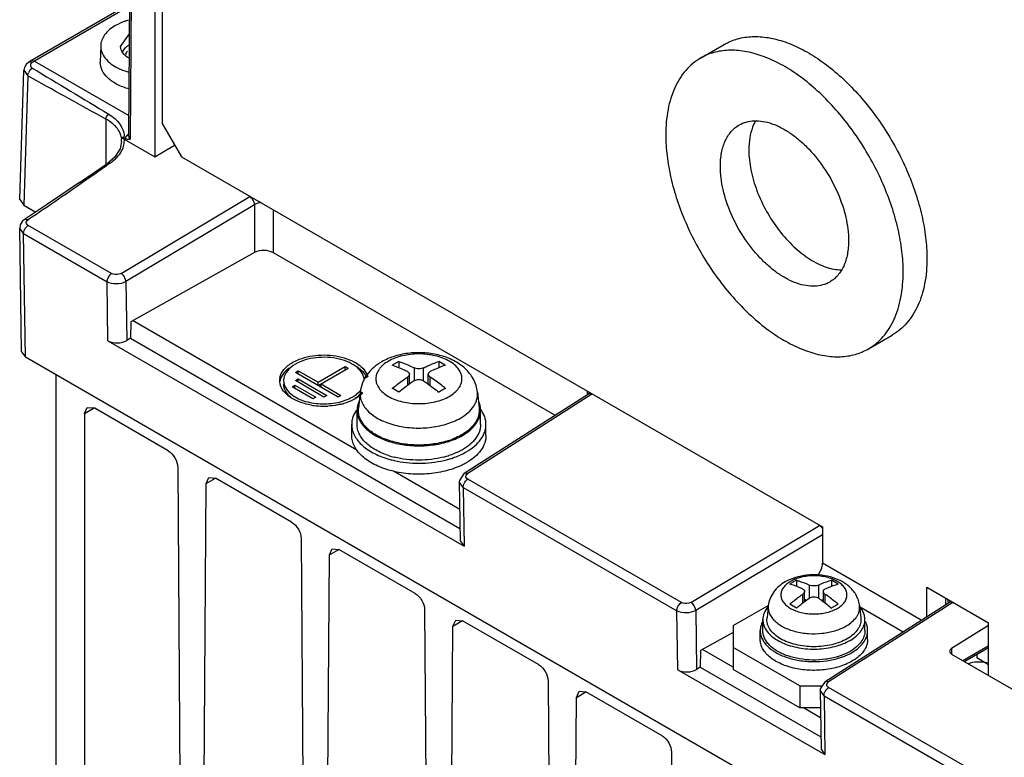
# Model space of a CAD drawing. Header units: millimetres. Extents: x 59 to 456, y 172 to 546.
# Tile 5 of 10: x 66 to 139, y 284 to 339. Entities that reach past the tile are written whole.
import ezdxf

# ---------------------------------------------------------------- set-up
doc = ezdxf.new("R2010")
doc.units = ezdxf.units.MM
doc.header["$LTSCALE"] = 46.725481
doc.layers.get('0').update_dxf_attribs({"linetype": 'CONTINUOUS'})

msp = doc.modelspace()

# ---------------------------------------------------------------- linework, layer by layer
at = {"color": 7, "linetype": 'Continuous'}
for p, q in [((74.248, 330.502), (74.801, 408.826)), ((74.918, 408.66), (74.365, 330.295)), ((76.201, 407.102), (76.201, 328.981)), ((76.759, 331.417), (76.759, 406.045)), ((74.317, 340.366), (67.022, 336.155)), ((74.316, 340.197), (67.228, 336.104)), ((73.644, 337.198), (74.307, 338.14)), ((72.161, 337.241), (72.135, 336.016)), ((116.825, 336.323), (118.593, 337.344)), ((66.621, 335.859), (66.486, 335.631)), ((66.808, 336.019), (66.621, 335.859)), ((66.807, 336.02), (66.809, 336.021)), ((67.017, 336.152), (66.809, 336.021)), ((67.022, 336.155), (67.017, 336.151)), ((67.228, 336.103), (67.022, 336.155)), ((67.105, 336.025), (67.067, 336.001)), ((67.228, 336.104), (67.105, 336.025)), ((67.228, 336.104), (74.259, 332.046)), ((66.154, 325.787), (66.445, 335.421)), ((66.486, 335.631), (66.445, 335.42)), ((66.445, 335.42), (66.738, 334.997)), ((66.738, 334.997), (66.447, 325.368)), ((72.551, 331.785), (72.192, 331.981)), ((72.551, 331.785), (72.192, 331.98)), ((72.551, 331.785), (72.551, 328.399)), ((76.759, 331.417), (78.174, 328.967)), ((73.709, 330.393), (73.709, 330.302)), ((73.722, 330.105), (73.709, 330.302)), ((73.722, 330.102), (73.722, 330.105)), ((73.767, 330.333), (73.767, 330.429)), ((73.911, 330.398), (73.998, 330.349)), ((73.923, 330.296), (76.201, 328.981)), ((76.201, 328.981), (77.649, 329.845)), ((70.583, 327.055), (72.699, 328.5)), ((72.858, 328.491), (72.755, 328.419)), ((72.858, 328.491), (72.755, 328.419)), ((78.174, 328.967), (125.904, 301.411)), ((66.154, 325.787), (66.447, 325.368)), ((73.679, 320.291), (83.259, 326.012)), ((66.447, 325.368), (67.33, 324.858)), ((83.619, 325.404), (74.039, 319.683)), ((83.619, 325.404), (83.619, 321.837)), ((85.02, 321.83), (85.02, 325.015)), ((66.267, 314.453), (66.132, 323.665)), ((66.425, 323.255), (66.132, 323.665)), ((72.978, 320.281), (66.766, 323.868)), ((66.56, 314.05), (66.425, 323.255)), ((66.425, 323.255), (72.637, 319.669)), ((83.619, 321.837), (74.397, 316.696)), ((105.985, 309.726), (85.02, 321.83)), ((72.705, 315.277), (72.637, 319.669)), ((74.039, 319.683), (74.107, 315.298)), ((91.241, 307.134), (74.541, 316.776)), ((74.397, 316.696), (74.378, 315.46)), ((72.705, 315.277), (99.219, 299.97)), ((74.378, 315.46), (74.107, 315.298)), ((74.378, 315.46), (98.912, 301.296)), ((129.325, 314.673), (131.093, 315.693)), ((66.267, 314.453), (66.56, 314.05)), ((208.042, 232.368), (66.56, 314.05)), ((86.659, 312.923), (86.871, 313.046)), ((86.871, 312.801), (86.871, 313.046)), ((86.871, 313.046), (88.356, 312.189)), ((88.356, 312.189), (90.371, 313.352)), ((88.356, 311.944), (90.583, 313.23)), ((90.371, 313.107), (90.371, 313.352)), ((90.371, 313.352), (90.583, 313.23)), ((94.366, 313.733), (94.366, 313.263)), ((95.498, 313.262), (95.498, 312.282)), ((96.205, 312.282), (96.205, 313.262)), ((97.336, 313.733), (97.336, 313.261)), ((68.84, 261.279), (68.84, 312.734)), ((89.841, 311.086), (86.659, 312.923)), ((86.659, 312.311), (86.871, 312.433)), ((88.78, 311.086), (86.659, 312.311)), ((86.871, 312.189), (86.871, 312.433)), ((86.871, 312.433), (88.992, 311.209)), ((95.003, 312.568), (95.003, 311.937)), ((95.149, 312.039), (95.149, 312.784)), ((96.553, 312.043), (96.553, 312.784)), ((96.7, 311.937), (96.7, 312.568)), ((86.411, 311.842), (86.624, 311.964)), ((87.967, 310.943), (86.411, 311.842)), ((86.624, 311.719), (86.624, 311.964)), ((86.624, 311.964), (88.179, 311.066)), ((88.356, 311.944), (88.356, 312.189)), ((88.568, 311.821), (88.568, 312.066)), ((88.568, 312.066), (90.053, 311.209)), ((88.179, 311.066), (87.967, 310.943)), ((88.992, 311.209), (88.78, 311.086)), ((90.053, 311.209), (89.841, 311.086)), ((91.488, 311.456), (91.36, 310.267)), ((99.23, 305.411), (108.482, 311.322)), ((108.739, 311.301), (99.488, 305.391)), ((100.215, 311.456), (100.343, 310.267)), ((108.379, 311.532), (108.379, 311.322)), ((108.591, 311.407), (108.482, 311.322)), ((108.482, 311.322), (108.482, 311.322)), ((70.961, 309.861), (71.168, 310.319)), ((70.961, 309.861), (71.668, 310.27)), ((71.168, 310.319), (71.668, 310.27)), ((77.189, 307.082), (71.668, 310.27)), ((91.208, 310.115), (91.203, 310.109)), ((91.251, 309.045), (91.251, 310.107)), ((100.451, 309.045), (100.451, 310.107)), ((70.961, 309.861), (70.961, 258.422)), ((91.255, 310.104), (91.251, 310.098)), ((90.851, 308.229), (90.851, 309.045)), ((100.851, 308.229), (100.851, 309.045)), ((77.896, 305.864), (78.244, 254.619)), ((80.007, 304.645), (80.214, 305.097)), ((80.007, 304.645), (80.711, 305.052)), ((80.214, 305.097), (80.714, 305.047)), ((86.382, 301.775), (80.714, 305.047)), ((98.891, 302.718), (93.957, 305.566)), ((79.659, 253.809), (80.007, 304.645)), ((98.86, 304.77), (98.926, 300.381)), ((99.153, 304.36), (98.86, 304.769)), ((99.153, 304.36), (99.219, 299.97)), ((99.153, 304.36), (115.064, 295.174)), ((115.405, 295.786), (99.494, 304.972)), ((116.106, 295.797), (125.685, 301.518)), ((125.904, 301.411), (125.904, 298.717)), ((125.904, 300.825), (116.465, 295.188)), ((87.089, 300.557), (87.437, 249.311)), ((98.926, 300.381), (99.219, 299.97)), ((88.851, 248.502), (89.199, 299.338)), ((89.199, 299.338), (89.406, 299.79)), ((89.199, 299.338), (89.903, 299.745)), ((89.406, 299.79), (89.906, 299.74)), ((95.574, 296.468), (89.906, 299.74)), ((133.258, 294.471), (125.904, 298.717)), ((123.959, 297.447), (123.959, 296.995)), ((124.914, 297.086), (124.914, 296.106)), ((125.621, 296.106), (125.621, 297.086)), ((126.575, 297.447), (126.575, 296.993)), ((133.682, 294.741), (133.682, 296.92)), ((133.682, 296.92), (138.278, 294.267)), ((124.419, 296.392), (124.419, 295.741)), ((124.565, 295.855), (124.565, 296.612)), ((125.969, 295.855), (125.969, 296.612)), ((126.116, 295.741), (126.116, 296.392)), ((119.257, 294.063), (121.861, 295.566)), ((121.872, 295.547), (121.774, 294.637)), ((124.691, 295.947), (124.565, 296.019)), ((125.969, 296.019), (125.843, 295.947)), ((126.1, 289.898), (135.352, 295.809)), ((135.609, 295.788), (126.358, 289.878)), ((128.663, 295.547), (128.76, 294.637)), ((128.669, 295.487), (131.915, 293.613)), ((135.096, 295.645), (135.096, 296.104)), ((135.25, 296.019), (135.25, 295.809)), ((135.461, 295.893), (135.352, 295.809)), ((135.352, 295.809), (135.352, 295.809)), ((96.281, 295.25), (96.629, 244.004)), ((115.132, 290.782), (115.064, 295.174)), ((116.465, 295.188), (116.533, 290.803)), ((98.043, 243.194), (98.391, 294.031)), ((98.391, 294.031), (98.599, 294.483)), ((98.391, 294.031), (99.096, 294.438)), ((98.599, 294.483), (99.099, 294.433)), ((104.767, 291.161), (99.099, 294.433)), ((119.257, 294.063), (119.257, 290.797)), ((121.467, 293.695), (121.467, 294.512)), ((129.067, 293.695), (129.067, 294.512)), ((138.278, 294.071), (135.52, 292.368)), ((138.278, 290.353), (138.278, 294.267)), ((119.257, 293.558), (116.824, 292.201)), ((121.267, 293.042), (121.267, 293.695)), ((129.267, 293.042), (129.267, 293.695)), ((136.358, 291.462), (138.247, 292.554)), ((116.824, 292.201), (116.805, 290.965)), ((119.257, 290.96), (116.968, 292.282)), ((124.207, 289.572), (119.257, 292.43)), ((135.52, 292.368), (135.52, 291.945)), ((135.52, 291.945), (152.491, 282.148)), ((138.278, 292.41), (136.498, 291.381)), ((137.389, 291.896), (137.389, 291.667)), ((138.278, 291.154), (137.389, 291.667)), ((115.132, 290.782), (126.089, 284.457)), ((116.805, 290.965), (116.533, 290.803)), ((116.805, 290.965), (125.782, 285.782)), ((124.207, 287.939), (119.257, 290.797)), ((105.474, 289.942), (105.822, 238.697)), ((107.584, 288.724), (107.791, 289.175)), ((107.584, 288.724), (108.288, 289.131)), ((107.791, 289.175), (108.291, 289.126)), ((113.959, 285.854), (108.291, 289.126)), ((124.207, 289.572), (124.207, 287.939)), ((124.207, 289.572), (125.878, 289.572)), ((125.73, 289.257), (125.796, 284.868)), ((126.023, 288.847), (125.73, 289.256)), ((126.023, 288.847), (126.089, 284.457)), ((126.023, 288.847), (148.298, 275.987)), ((148.639, 276.599), (126.364, 289.459)), ((107.236, 237.887), (107.584, 288.724)), ((125.75, 287.939), (124.207, 287.939)), ((125.761, 287.205), (124.489, 287.939)), ((114.666, 284.635), (115.014, 233.39)), ((125.796, 284.868), (126.089, 284.457))]:
    msp.add_line(p, q, dxfattribs=at)
for points in [[(73.722, 330.105), (73.62, 329.568), (73.193, 328.917), (72.699, 328.5)], [(70.583, 327.055), (68.213, 325.448), (66.49, 324.298)], [(66.49, 324.298), (66.327, 324.16), (66.177, 323.921), (66.132, 323.665)], [(99.23, 305.411), (98.867, 304.88), (98.86, 304.769)], [(126.1, 289.898), (125.738, 289.367), (125.73, 289.256)]]:
    msp.add_lwpolyline(points, dxfattribs=at)
for centre, radius, start, end in [((74.705, 336.381), 0.714, 157.62617, 165.12554), ((74.89, 336.282), 0.924, 142.64766, 146.35543), ((67.512, 334.942), 0.783, 141.48168, 158.56287), ((62.747, 344.811), 18.224, 308.69975, 309.13812), ((72.444, 330.45), 1.468, 359.58955, 2.31756), ((72.448, 330.45), 1.463, 357.9896, 359.58842), ((72.304, 330.212), 1.621, 355.30009, 2.96037), ((88.044, 310.889), 3.197, 117.3626, 119.97918), ((99.76, 303.825), 11.282, 120.00256, 121.46486), ((99.514, 304.253), 10.787, 118.50163, 120.00833), ((92.007, 303.932), 11.156, 58.53277, 61.46835), ((86.586, 312.312), 1.105, 172.04369, 180.03279), ((86.591, 312.312), 1.111, 180.05601, 186.72862), ((86.602, 312.309), 1.122, 169.48593, 172.04063), ((86.656, 312.053), 1.177, 161.24982, 169.23898), ((86.787, 312.311), 1.006, 171.51674, 180.02684), ((86.638, 312.319), 1.158, 186.78833, 196.80936), ((86.8, 312.068), 1.019, 180.0894, 190.73439), ((88.625, 302.074), 10.992, 58.51074, 61.49038), ((103.268, 301.753), 11.365, 120.0079, 121.45952), ((103.019, 302.182), 10.869, 118.5073, 120.00266), ((89.531, 313.46), 2.741, 299.99822, 300.90207), ((88.74, 315.729), 5.321, 260.46219, 262.65262), ((88.777, 316.039), 5.633, 262.67882, 269.0352), ((88.782, 316.109), 5.703, 269.00184, 272.83903), ((88.949, 315.13), 4.709, 283.29753, 286.36713), ((98.305, 308.586), 2.672, 39.37964, 39.65103), ((98.481, 308.722), 2.449, 34.82244, 36.49377), ((96.26, 313.378), 5.821, 286.91397, 290.70862), ((96.23, 313.566), 6.071, 286.91657, 290.36446), ((95.573, 313.241), 7.055, 253.18607, 255.85252), ((95.598, 312.914), 6.499, 252.24005, 255.88458), ((95.659, 313.15), 6.744, 255.87261, 256.2046), ((96.107, 312.907), 6.492, 283.92782, 286.94921), ((96.07, 313.466), 7.288, 283.08485, 286.0683), ((96.187, 312.643), 6.216, 286.95724, 287.87542), ((96.172, 313.099), 6.907, 286.0929, 286.98775), ((95.66, 313.58), 7.405, 255.8362, 257.11413), ((125.171, 300.804), 0.886, 33.49423, 39.02917), ((127.929, 290.006), 8.434, 120.00472, 121.96587), ((127.683, 290.434), 7.94, 117.97353, 120.01535), ((122.671, 290.113), 8.309, 58.02949, 61.97164), ((119.642, 288.46), 8.144, 57.98955, 62.01157), ((131.083, 288.138), 8.518, 120.01431, 121.95628), ((130.834, 288.567), 8.022, 117.98392, 120.00497), ((127.084, 294.123), 2.093, 39.90961, 41.60336), ((124.509, 296.314), 3.868, 241.84453, 243.56558), ((126.099, 296.175), 3.712, 297.94974, 299.98282), ((125.548, 296.654), 5.121, 286.95603, 288.09896)]:
    msp.add_arc(centre, radius, start, end, dxfattribs=at)
for centre, major_axis, ratio, start_param, end_param in [((73.412, 315.713), (1, 0.031), 0.59714, -2.374421, -0.821075), ((135.874, 292.164), (0.5, 0.015), 0.596958, 2.33829, 3.908781), ((115.839, 291.219), (1, 0.031), 0.59714, -2.374421, -0.821075)]:
    msp.add_ellipse(centre, major_axis=major_axis, ratio=ratio, start_param=start_param, end_param=end_param, dxfattribs=at)
for points, knots in [([(73.259, 338.745), (72.953, 338.568), (72.428, 338.167), (72.167, 337.529), (72.161, 337.241)], [0, 0, 0, 0, 0.550458, 1, 1, 1, 1]), ([(74.223, 339.147), (74.136, 339.122), (73.803, 339.015), (73.482, 338.873), (73.259, 338.745)], [0, 0, 0, 0, 0.262403, 1, 1, 1, 1]), ([(72.161, 337.241), (72.158, 337.083), (72.216, 336.75), (72.594, 336.106), (73.091, 335.76), (73.455, 335.578)], [0, 0, 0, 0, 0.214623, 0.446653, 1, 1, 1, 1]), ([(74.278, 337.291), (74.239, 337.267), (74.096, 337.173), (73.965, 337.058), (73.884, 336.962)], [0, 0, 0, 0, 0.265903, 1, 1, 1, 1]), ([(118.593, 337.344), (118.901, 337.522), (119.58, 337.804), (120.702, 337.969), (121.906, 337.88), (123.166, 337.545), (124.458, 336.974), (125.755, 336.181), (127.031, 335.181), (128.261, 333.997), (129.417, 332.654), (130.83, 330.685), (131.992, 328.538), (132.852, 326.297), (133.322, 324.631), (133.611, 323.005), (133.682, 321.934), (133.682, 321.416)], [0, 0, 0, 0, 0.04282, 0.087408, 0.135198, 0.187114, 0.243568, 0.304534, 0.369641, 0.438258, 0.509565, 0.582611, 0.729629, 0.801626, 0.87124, 0.937597, 1, 1, 1, 1]), ([(74.272, 336.309), (74.096, 336.415), (73.794, 336.656), (73.647, 337.029), (73.644, 337.198)], [0, 0, 0, 0, 0.548488, 1, 1, 1, 1]), ([(131.914, 320.395), (131.914, 320.914), (131.844, 321.984), (131.555, 323.61), (131.085, 325.276), (130.224, 327.518), (129.062, 329.665), (127.649, 331.634), (126.493, 332.977), (125.264, 334.161), (123.987, 335.16), (122.69, 335.954), (121.398, 336.524), (120.138, 336.859), (118.934, 336.948), (117.813, 336.784), (117.133, 336.501), (116.825, 336.323)], [0, 0, 0, 0, 0.062403, 0.12876, 0.198373, 0.270371, 0.417389, 0.490435, 0.561742, 0.630359, 0.695466, 0.756432, 0.812886, 0.864803, 0.912592, 0.95718, 1, 1, 1, 1]), ([(66.809, 336.021), (66.846, 336.044), (66.911, 336.054), (66.969, 336.041), (66.985, 336.037)], [0, 0, 0, 0, 0.720066, 1, 1, 1, 1]), ([(67.067, 336.001), (67.053, 335.992), (67.003, 335.956), (66.96, 335.906), (66.942, 335.865)], [0, 0, 0, 0, 0.275643, 1, 1, 1, 1]), ([(74.264, 334.027), (73.96, 334.112), (73.401, 334.322), (72.704, 334.785), (72.24, 335.357), (72.131, 335.808), (72.135, 336.016)], [0, 0, 0, 0, 0.30485, 0.571689, 0.798979, 1, 1, 1, 1]), ([(116.825, 336.323), (116.62, 336.205), (116.226, 335.93), (115.705, 335.418), (115.258, 334.809), (114.887, 334.112), (114.596, 333.333), (114.31, 332.165), (114.236, 331.235), (114.236, 330.601)], [0, 0, 0, 0, 0.108047, 0.218132, 0.332106, 0.451502, 0.577464, 0.710722, 1, 1, 1, 1]), ([(66.738, 334.997), (66.738, 335.015), (66.741, 335.094), (66.762, 335.172), (66.784, 335.228)], [0, 0, 0, 0, 0.231811, 1, 1, 1, 1]), ([(66.9, 335.43), (66.936, 335.475), (66.99, 335.53), (67.053, 335.572), (67.069, 335.581)], [0, 0, 0, 0, 0.767022, 1, 1, 1, 1]), ([(66.942, 335.713), (66.948, 335.7), (66.979, 335.646), (67.028, 335.605), (67.069, 335.58)], [0, 0, 0, 0, 0.227879, 1, 1, 1, 1]), ([(73.455, 335.578), (73.518, 335.546), (73.781, 335.423), (74.057, 335.327), (74.27, 335.267)], [0, 0, 0, 0, 0.240531, 1, 1, 1, 1]), ([(72.551, 331.785), (72.55, 331.818), (72.573, 331.959), (72.663, 332.094), (72.757, 332.149)], [0, 0, 0, 0, 0.234024, 1, 1, 1, 1]), ([(72.757, 332.149), (73.077, 331.953), (73.627, 331.505), (73.898, 330.823), (73.911, 330.509)], [0, 0, 0, 0, 0.543985, 1, 1, 1, 1]), ([(73.709, 330.393), (73.669, 330.671), (73.362, 331.252), (72.849, 331.623), (72.551, 331.785)], [0, 0, 0, 0, 0.453206, 1, 1, 1, 1]), ([(119.7, 331.344), (119.867, 331.44), (120.233, 331.592), (120.839, 331.681), (121.489, 331.633), (122.17, 331.452), (122.867, 331.144), (123.568, 330.715), (124.257, 330.176), (125.156, 329.309), (126.156, 328.029), (127.084, 326.314), (127.687, 324.532), (127.848, 323.319), (127.848, 322.742)], [0, 0, 0, 0, 0.042842, 0.087453, 0.135266, 0.187208, 0.24369, 0.304686, 0.369824, 0.438475, 0.582757, 0.729846, 0.871375, 1, 1, 1, 1]), ([(120.922, 331.643), (120.838, 331.496), (120.65, 331.091), (120.464, 330.362), (120.423, 329.782), (120.423, 329.478)], [0, 0, 0, 0, 0.226284, 0.594288, 1, 1, 1, 1]), ([(118.302, 328.254), (118.302, 328.596), (118.354, 329.246), (118.617, 330.139), (118.995, 330.756), (119.377, 331.131), (119.589, 331.28), (119.7, 331.344)], [0, 0, 0, 0, 0.289588, 0.548629, 0.781633, 0.891835, 1, 1, 1, 1]), ([(73.709, 330.393), (73.71, 330.396), (73.71, 330.4), (73.713, 330.404), (73.714, 330.405)], [0, 0, 0, 0, 0.637504, 1, 1, 1, 1]), ([(73.709, 330.302), (73.711, 330.306), (73.721, 330.315), (73.731, 330.32), (73.738, 330.323)], [0, 0, 0, 0, 0.378528, 1, 1, 1, 1]), ([(73.714, 330.405), (73.717, 330.407), (73.726, 330.395), (73.731, 330.39), (73.736, 330.386)], [0, 0, 0, 0, 0.337256, 1, 1, 1, 1]), ([(73.736, 330.386), (73.733, 330.396), (73.733, 330.422), (73.758, 330.425), (73.767, 330.423)], [0, 0, 0, 0, 0.541397, 1, 1, 1, 1]), ([(73.738, 330.323), (73.743, 330.325), (73.752, 330.328), (73.762, 330.331), (73.767, 330.333)], [0, 0, 0, 0, 0.460273, 1, 1, 1, 1]), ([(74.142, 330.588), (74.128, 330.576), (74.078, 330.532), (74.037, 330.477), (74.018, 330.431)], [0, 0, 0, 0, 0.270487, 1, 1, 1, 1]), ([(74.141, 330.588), (74.152, 330.583), (74.19, 330.569), (74.232, 330.563), (74.261, 330.567)], [0, 0, 0, 0, 0.289034, 1, 1, 1, 1]), ([(114.236, 330.601), (114.236, 330.082), (114.306, 329.012), (114.596, 327.386), (115.066, 325.72), (115.926, 323.478), (117.088, 321.331), (118.501, 319.362), (119.657, 318.019), (120.887, 316.835), (122.163, 315.836), (123.46, 315.042), (124.752, 314.471), (126.012, 314.137), (127.216, 314.048), (128.338, 314.212), (129.017, 314.495), (129.325, 314.673)], [0, 0, 0, 0, 0.062403, 0.12876, 0.198373, 0.270371, 0.417389, 0.490435, 0.561742, 0.630359, 0.695466, 0.756432, 0.812886, 0.864803, 0.912592, 0.95718, 1, 1, 1, 1]), ([(73.461, 329.035), (73.502, 329.083), (73.648, 329.271), (73.765, 329.484), (73.825, 329.649)], [0, 0, 0, 0, 0.262518, 1, 1, 1, 1]), ([(120.423, 329.478), (120.423, 328.984), (120.542, 327.95), (120.996, 326.41), (121.709, 324.889), (122.637, 323.48), (123.721, 322.272), (124.73, 321.469), (125.561, 321.002), (126.331, 320.682), (126.935, 320.562), (127.322, 320.561)], [0, 0, 0, 0, 0.121906, 0.255166, 0.39483, 0.535047, 0.669892, 0.794176, 0.851249, 0.904569, 1, 1, 1, 1]), ([(72.699, 328.5), (72.731, 328.523), (72.796, 328.52), (72.846, 328.5), (72.86, 328.493)], [0, 0, 0, 0, 0.719318, 1, 1, 1, 1]), ([(72.858, 328.491), (72.916, 328.532), (73.134, 328.694), (73.333, 328.882), (73.461, 329.035)], [0, 0, 0, 0, 0.262108, 1, 1, 1, 1]), ([(72.755, 328.419), (72.26, 328.072), (70.272, 326.675), (68.276, 325.288), (66.754, 324.282)], [0, 0, 0, 0, 0.248888, 1, 1, 1, 1]), ([(126.45, 319.652), (126.284, 319.556), (125.917, 319.404), (125.311, 319.315), (124.661, 319.363), (123.98, 319.544), (123.283, 319.852), (122.583, 320.28), (121.893, 320.82), (120.994, 321.687), (119.994, 322.967), (119.066, 324.682), (118.464, 326.464), (118.302, 327.677), (118.302, 328.254)], [0, 0, 0, 0, 0.042842, 0.087453, 0.135266, 0.187208, 0.24369, 0.304686, 0.369824, 0.438475, 0.582757, 0.729846, 0.871375, 1, 1, 1, 1]), ([(83.619, 325.404), (83.615, 325.524), (83.527, 325.76), (83.363, 325.95), (83.259, 326.012)], [0, 0, 0, 0, 0.498859, 1, 1, 1, 1]), ([(84.1, 325.575), (84.055, 325.567), (83.888, 325.533), (83.725, 325.47), (83.619, 325.404)], [0, 0, 0, 0, 0.264239, 1, 1, 1, 1]), ([(66.49, 324.298), (66.544, 324.336), (66.652, 324.33), (66.732, 324.294), (66.754, 324.282)], [0, 0, 0, 0, 0.729133, 1, 1, 1, 1]), ([(66.766, 323.868), (66.712, 323.899), (66.613, 323.98), (66.617, 324.114), (66.64, 324.161)], [0, 0, 0, 0, 0.542758, 1, 1, 1, 1]), ([(66.425, 323.255), (66.424, 323.273), (66.428, 323.351), (66.447, 323.428), (66.468, 323.484)], [0, 0, 0, 0, 0.230717, 1, 1, 1, 1]), ([(66.592, 323.706), (66.63, 323.755), (66.685, 323.812), (66.75, 323.858), (66.766, 323.868)], [0, 0, 0, 0, 0.767824, 1, 1, 1, 1]), ([(127.848, 322.742), (127.848, 322.4), (127.796, 321.75), (127.533, 320.856), (127.155, 320.24), (126.774, 319.865), (126.561, 319.716), (126.45, 319.652)], [0, 0, 0, 0, 0.289588, 0.548629, 0.781633, 0.891835, 1, 1, 1, 1]), ([(85.02, 321.83), (84.813, 321.95), (84.321, 322.046), (83.829, 321.954), (83.619, 321.837)], [0, 0, 0, 0, 0.498873, 1, 1, 1, 1]), ([(133.682, 321.416), (133.682, 320.782), (133.608, 319.852), (133.322, 318.683), (133.031, 317.904), (132.66, 317.207), (132.212, 316.599), (131.692, 316.086), (131.298, 315.812), (131.093, 315.693)], [0, 0, 0, 0, 0.289278, 0.422536, 0.548497, 0.667893, 0.781867, 0.891952, 1, 1, 1, 1]), ([(129.325, 314.673), (129.53, 314.791), (129.924, 315.066), (130.445, 315.578), (130.892, 316.186), (131.263, 316.883), (131.554, 317.662), (131.84, 318.831), (131.914, 319.761), (131.914, 320.395)], [0, 0, 0, 0, 0.108047, 0.218132, 0.332106, 0.451502, 0.577464, 0.710722, 1, 1, 1, 1]), ([(72.637, 319.669), (72.636, 319.729), (72.681, 319.964), (72.826, 320.187), (72.978, 320.281)], [0, 0, 0, 0, 0.25065, 1, 1, 1, 1]), ([(74.039, 319.683), (73.83, 319.56), (73.339, 319.457), (72.844, 319.549), (72.637, 319.669)], [0, 0, 0, 0, 0.502786, 1, 1, 1, 1]), ([(73.679, 320.291), (73.629, 320.261), (73.405, 320.176), (73.135, 320.191), (72.978, 320.281)], [0, 0, 0, 0, 0.243827, 1, 1, 1, 1]), ([(74.039, 319.683), (74.035, 319.803), (73.947, 320.039), (73.783, 320.229), (73.679, 320.291)], [0, 0, 0, 0, 0.498848, 1, 1, 1, 1]), ([(86.575, 313.728), (87.059, 313.979), (88.178, 314.268), (89.598, 314.214), (90.664, 313.901), (91.47, 313.49), (91.944, 312.973), (92.043, 312.596)], [0, 0, 0, 0, 0.267499, 0.554028, 0.688255, 0.808731, 1, 1, 1, 1]), ([(91.78, 312.311), (91.78, 312.484), (91.676, 312.858), (91.268, 313.323), (90.665, 313.69), (89.635, 314.033), (88.233, 314.104), (87.123, 313.804), (86.659, 313.536)], [0, 0, 0, 0, 0.087136, 0.186849, 0.304529, 0.438666, 0.730082, 1, 1, 1, 1]), ([(100.215, 311.456), (100.197, 311.624), (100.127, 311.958), (99.927, 312.427), (99.646, 312.852), (99.177, 313.353), (98.442, 313.849), (97.42, 314.228), (96.31, 314.407), (95.174, 314.388), (94.077, 314.171), (93.397, 313.885), (93.087, 313.706)], [0, 0, 0, 0, 0.058954, 0.117794, 0.176596, 0.235638, 0.355866, 0.481588, 0.612539, 0.745312, 0.875434, 1, 1, 1, 1]), ([(98.118, 311.136), (98.259, 311.217), (98.514, 311.393), (98.819, 311.714), (99.012, 312.069), (99.079, 312.445), (99.012, 312.821), (98.819, 313.176), (98.514, 313.497), (98.111, 313.775), (97.624, 314.001), (97.071, 314.169), (96.473, 314.273), (95.851, 314.307), (95.23, 314.272), (94.632, 314.169), (94.079, 314.001), (93.74, 313.843), (93.585, 313.754)], [0, 0, 0, 0, 0.06038, 0.114395, 0.162978, 0.208351, 0.253724, 0.302308, 0.356325, 0.416706, 0.483294, 0.555144, 0.630775, 0.708373, 0.785967, 0.861594, 0.933421, 1, 1, 1, 1]), ([(85.499, 312.514), (85.541, 312.74), (85.794, 313.209), (86.207, 313.52), (86.447, 313.658)], [0, 0, 0, 0, 0.453637, 1, 1, 1, 1]), ([(86.207, 313.259), (86.127, 313.201), (85.85, 312.978), (85.624, 312.676), (85.542, 312.431)], [0, 0, 0, 0, 0.277579, 1, 1, 1, 1]), ([(86.659, 313.536), (86.435, 313.406), (86.05, 313.116), (85.823, 312.671), (85.791, 312.46)], [0, 0, 0, 0, 0.547411, 1, 1, 1, 1]), ([(93.087, 313.706), (92.877, 313.585), (92.481, 313.308), (91.986, 312.783), (91.631, 312.158), (91.513, 311.692), (91.488, 311.456)], [0, 0, 0, 0, 0.253879, 0.503212, 0.751367, 1, 1, 1, 1]), ([(91.994, 312.498), (91.97, 312.558), (91.847, 312.807), (91.654, 313.017), (91.491, 313.153)], [0, 0, 0, 0, 0.232274, 1, 1, 1, 1]), ([(93.585, 313.754), (93.444, 313.672), (93.247, 313.537), (93.024, 313.323), (92.848, 313.11), (92.691, 312.821), (92.624, 312.445), (92.691, 312.069), (92.884, 311.714), (93.189, 311.393), (93.592, 311.115), (94.079, 310.889), (94.632, 310.721), (95.23, 310.617), (95.851, 310.582), (96.473, 310.617), (97.071, 310.721), (97.624, 310.889), (97.963, 311.047), (98.118, 311.136)], [0, 0, 0, 0, 0.060358, 0.08816, 0.11447, 0.163038, 0.208407, 0.253777, 0.302356, 0.356366, 0.41674, 0.483321, 0.555162, 0.630781, 0.708369, 0.785957, 0.861577, 0.933418, 1, 1, 1, 1]), ([(95.003, 312.976), (94.909, 313.023), (94.54, 313.199), (94.159, 313.351), (93.871, 313.448)], [0, 0, 0, 0, 0.257104, 1, 1, 1, 1]), ([(94.366, 313.733), (94.461, 313.702), (94.846, 313.564), (95.221, 313.399), (95.498, 313.262)], [0, 0, 0, 0, 0.243041, 1, 1, 1, 1]), ([(96.205, 313.262), (96.154, 313.237), (96.037, 313.201), (95.851, 313.184), (95.666, 313.201), (95.549, 313.237), (95.498, 313.262)], [0, 0, 0, 0, 0.235115, 0.5, 0.764885, 1, 1, 1, 1]), ([(96.205, 313.262), (96.299, 313.309), (96.668, 313.484), (97.049, 313.637), (97.336, 313.733)], [0, 0, 0, 0, 0.257102, 1, 1, 1, 1]), ([(97.831, 313.448), (97.737, 313.416), (97.352, 313.279), (96.977, 313.114), (96.7, 312.976)], [0, 0, 0, 0, 0.243042, 1, 1, 1, 1]), ([(85.78, 312.311), (85.781, 312.133), (85.892, 311.745), (86.158, 311.454), (86.316, 311.323)], [0, 0, 0, 0, 0.464759, 1, 1, 1, 1]), ([(93.871, 311.733), (93.964, 311.809), (94.331, 312.101), (94.711, 312.376), (95.003, 312.568)], [0, 0, 0, 0, 0.255327, 1, 1, 1, 1]), ([(95.003, 312.976), (95.025, 312.966), (95.064, 312.941), (95.112, 312.895), (95.142, 312.842), (95.149, 312.803), (95.149, 312.784)], [0, 0, 0, 0, 0.287866, 0.545034, 0.777899, 1, 1, 1, 1]), ([(95.149, 312.784), (95.149, 312.765), (95.142, 312.724), (95.112, 312.667), (95.065, 312.613), (95.025, 312.583), (95.003, 312.568)], [0, 0, 0, 0, 0.213831, 0.447243, 0.708697, 1, 1, 1, 1]), ([(96.205, 312.282), (96.156, 312.315), (96.04, 312.363), (95.851, 312.387), (95.663, 312.363), (95.547, 312.315), (95.498, 312.282)], [0, 0, 0, 0, 0.239254, 0.500032, 0.760794, 1, 1, 1, 1]), ([(96.7, 312.976), (96.678, 312.966), (96.638, 312.941), (96.59, 312.895), (96.56, 312.842), (96.553, 312.803), (96.553, 312.784)], [0, 0, 0, 0, 0.28794, 0.54501, 0.777907, 1, 1, 1, 1]), ([(96.553, 312.784), (96.553, 312.765), (96.561, 312.724), (96.591, 312.667), (96.638, 312.613), (96.678, 312.583), (96.7, 312.568)], [0, 0, 0, 0, 0.213803, 0.447227, 0.708608, 1, 1, 1, 1]), ([(97.831, 311.733), (97.739, 311.809), (97.372, 312.101), (96.991, 312.376), (96.7, 312.568)], [0, 0, 0, 0, 0.255324, 1, 1, 1, 1]), ([(86.085, 311.212), (86.017, 311.267), (85.782, 311.482), (85.596, 311.762), (85.529, 311.984)], [0, 0, 0, 0, 0.274736, 1, 1, 1, 1]), ([(86.323, 311.072), (86.254, 311.129), (86.017, 311.349), (85.842, 311.648), (85.798, 311.878)], [0, 0, 0, 0, 0.277758, 1, 1, 1, 1]), ([(95.498, 312.282), (95.402, 312.219), (95.014, 311.956), (94.641, 311.672), (94.366, 311.447)], [0, 0, 0, 0, 0.244637, 1, 1, 1, 1]), ([(96.205, 312.282), (96.301, 312.219), (96.689, 311.956), (97.062, 311.672), (97.336, 311.447)], [0, 0, 0, 0, 0.244636, 1, 1, 1, 1]), ([(87.858, 310.482), (87.684, 310.511), (87.058, 310.649), (86.446, 310.917), (86.085, 311.212)], [0, 0, 0, 0, 0.274752, 1, 1, 1, 1]), ([(86.316, 311.323), (86.594, 311.092), (87.315, 310.74), (88.521, 310.534), (89.771, 310.621), (90.564, 310.891), (90.902, 311.086)], [0, 0, 0, 0, 0.225372, 0.487592, 0.756689, 1, 1, 1, 1]), ([(91.114, 310.964), (91.051, 310.928), (90.783, 310.786), (90.498, 310.678), (90.276, 310.613)], [0, 0, 0, 0, 0.237047, 1, 1, 1, 1]), ([(90.939, 311.108), (90.992, 311.14), (91.187, 311.266), (91.365, 311.421), (91.476, 311.551)], [0, 0, 0, 0, 0.266227, 1, 1, 1, 1]), ([(91.671, 311.392), (91.632, 311.352), (91.463, 311.189), (91.269, 311.053), (91.114, 310.964)], [0, 0, 0, 0, 0.236265, 1, 1, 1, 1]), ([(91.595, 311.467), (91.567, 311.422), (91.434, 311.239), (91.263, 311.085), (91.122, 310.984)], [0, 0, 0, 0, 0.233505, 1, 1, 1, 1]), ([(91.488, 311.456), (91.474, 311.33), (91.48, 311.069), (91.594, 310.685), (91.805, 310.318), (92.108, 309.977), (92.494, 309.668), (92.956, 309.396), (93.481, 309.167), (94.267, 308.922), (95.33, 308.756), (96.626, 308.778), (97.855, 309.015), (98.61, 309.323), (98.943, 309.515)], [0, 0, 0, 0, 0.042971, 0.087075, 0.134002, 0.184935, 0.240485, 0.300754, 0.36544, 0.433934, 0.57871, 0.727071, 0.870123, 1, 1, 1, 1]), ([(98.943, 309.515), (99.149, 309.634), (99.52, 309.892), (99.891, 310.303), (100.086, 310.654), (100.182, 310.918), (100.227, 311.187), (100.225, 311.367), (100.215, 311.456)], [0, 0, 0, 0, 0.291126, 0.54918, 0.667774, 0.781065, 0.891037, 1, 1, 1, 1]), ([(108.482, 311.322), (108.51, 311.34), (108.557, 311.352), (108.603, 311.348), (108.616, 311.346)], [0, 0, 0, 0, 0.712343, 1, 1, 1, 1]), ([(90.032, 310.548), (89.954, 310.53), (89.635, 310.462), (89.31, 310.425), (89.064, 310.413)], [0, 0, 0, 0, 0.245312, 1, 1, 1, 1]), ([(91.203, 310.109), (91.093, 309.948), (90.958, 309.689), (90.867, 309.32), (90.851, 309.136), (90.851, 309.045)], [0, 0, 0, 0, 0.515122, 0.759658, 1, 1, 1, 1]), ([(91.381, 310.733), (91.339, 310.633), (91.274, 310.427), (91.251, 310.212), (91.251, 310.107)], [0, 0, 0, 0, 0.506768, 1, 1, 1, 1]), ([(91.251, 310.107), (91.251, 309.996), (91.276, 309.771), (91.386, 309.441), (91.565, 309.124), (91.904, 308.709), (92.494, 308.251), (93.049, 307.99), (93.353, 307.877)], [0, 0, 0, 0, 0.1022, 0.207463, 0.318419, 0.437005, 0.700465, 1, 1, 1, 1]), ([(93.375, 307.937), (93.065, 308.055), (92.627, 308.267), (92.125, 308.637), (91.824, 308.931), (91.591, 309.247), (91.432, 309.579), (91.349, 309.923), (91.348, 310.154), (91.36, 310.267)], [0, 0, 0, 0, 0.30121, 0.437688, 0.564351, 0.681904, 0.791923, 0.896886, 1, 1, 1, 1]), ([(100.343, 310.267), (100.353, 310.176), (100.355, 309.991), (100.308, 309.714), (100.21, 309.442), (100.009, 309.08), (99.628, 308.658), (99.246, 308.392), (99.033, 308.269)], [0, 0, 0, 0, 0.108963, 0.218934, 0.332225, 0.450817, 0.708874, 1, 1, 1, 1]), ([(99.104, 308.229), (99.306, 308.345), (99.672, 308.597), (100.11, 309.057), (100.345, 309.49), (100.436, 309.843), (100.451, 310.019), (100.451, 310.107)], [0, 0, 0, 0, 0.28959, 0.548633, 0.781637, 0.891838, 1, 1, 1, 1]), ([(100.451, 310.107), (100.451, 310.202), (100.433, 310.396), (100.38, 310.583), (100.345, 310.674)], [0, 0, 0, 0, 0.494412, 1, 1, 1, 1]), ([(100.851, 309.045), (100.851, 309.137), (100.836, 309.323), (100.742, 309.696), (100.604, 309.959), (100.491, 310.121)], [0, 0, 0, 0, 0.240142, 0.48457, 1, 1, 1, 1]), ([(90.851, 309.045), (90.851, 308.914), (90.884, 308.645), (91.026, 308.255), (91.258, 307.882), (91.574, 307.533), (91.968, 307.212), (92.607, 306.819), (93.151, 306.603), (93.532, 306.488)], [0, 0, 0, 0, 0.099831, 0.203205, 0.313082, 0.43151, 0.559565, 0.697471, 1, 1, 1, 1]), ([(93.616, 306.724), (93.278, 306.833), (92.797, 307.033), (92.234, 307.392), (91.887, 307.683), (91.608, 307.999), (91.405, 308.335), (91.28, 308.686), (91.251, 308.927), (91.251, 309.045)], [0, 0, 0, 0, 0.301741, 0.439282, 0.567124, 0.685559, 0.795695, 0.899552, 1, 1, 1, 1]), ([(100.451, 309.045), (100.451, 308.958), (100.436, 308.782), (100.345, 308.429), (100.11, 307.996), (99.672, 307.536), (99.306, 307.284), (99.104, 307.167)], [0, 0, 0, 0, 0.108162, 0.218362, 0.451366, 0.710409, 1, 1, 1, 1]), ([(99.387, 307.004), (99.606, 307.131), (100.004, 307.405), (100.48, 307.904), (100.735, 308.375), (100.835, 308.759), (100.851, 308.95), (100.851, 309.045)], [0, 0, 0, 0, 0.28959, 0.548633, 0.781636, 0.891837, 1, 1, 1, 1]), ([(99.007, 305.989), (98.623, 305.809), (97.78, 305.525), (96.44, 305.325), (95.055, 305.341), (93.929, 305.539), (93.098, 305.808), (92.54, 306.053), (92.046, 306.342), (91.626, 306.668), (91.288, 307.026), (91.039, 307.411), (90.886, 307.814), (90.851, 308.092), (90.851, 308.229)], [0, 0, 0, 0, 0.133465, 0.277331, 0.424463, 0.567181, 0.634728, 0.698711, 0.758613, 0.814163, 0.865406, 0.912787, 0.957205, 1, 1, 1, 1]), ([(97.953, 307.809), (97.587, 307.697), (96.817, 307.538), (95.637, 307.481), (94.471, 307.602), (93.724, 307.804), (93.375, 307.937)], [0, 0, 0, 0, 0.247213, 0.504246, 0.759075, 1, 1, 1, 1]), ([(99.033, 308.269), (98.978, 308.238), (98.747, 308.111), (98.505, 308.004), (98.318, 307.934)], [0, 0, 0, 0, 0.241325, 1, 1, 1, 1]), ([(98.343, 307.874), (98.411, 307.899), (98.671, 308.002), (98.924, 308.125), (99.104, 308.229)], [0, 0, 0, 0, 0.2588, 1, 1, 1, 1]), ([(100.851, 308.229), (100.851, 308.134), (100.835, 307.942), (100.735, 307.559), (100.48, 307.088), (100.004, 306.588), (99.606, 306.314), (99.387, 306.187)], [0, 0, 0, 0, 0.108162, 0.218363, 0.451366, 0.710409, 1, 1, 1, 1]), ([(93.353, 307.877), (93.709, 307.744), (94.467, 307.542), (95.649, 307.423), (96.845, 307.482), (97.625, 307.644), (97.997, 307.757)], [0, 0, 0, 0, 0.241302, 0.496127, 0.75296, 1, 1, 1, 1]), ([(77.189, 307.082), (77.398, 306.962), (77.729, 306.581), (77.895, 306.105), (77.896, 305.864)], [0, 0, 0, 0, 0.499487, 1, 1, 1, 1]), ([(97.67, 306.606), (97.379, 306.533), (96.778, 306.426), (95.861, 306.372), (94.944, 306.423), (94.343, 306.53), (94.051, 306.601)], [0, 0, 0, 0, 0.24649, 0.499857, 0.753297, 1, 1, 1, 1]), ([(99.104, 307.167), (99.028, 307.123), (98.704, 306.949), (98.361, 306.812), (98.095, 306.727)], [0, 0, 0, 0, 0.23892, 1, 1, 1, 1]), ([(98.19, 306.494), (98.299, 306.527), (98.711, 306.664), (99.109, 306.844), (99.387, 307.004)], [0, 0, 0, 0, 0.261516, 1, 1, 1, 1]), ([(94.009, 306.362), (94.309, 306.293), (94.926, 306.191), (95.865, 306.141), (96.804, 306.194), (97.42, 306.298), (97.72, 306.367)], [0, 0, 0, 0, 0.24712, 0.500174, 0.753139, 1, 1, 1, 1]), ([(99.387, 306.187), (99.357, 306.17), (99.232, 306.1), (99.104, 306.035), (99.007, 305.989)], [0, 0, 0, 0, 0.24533, 1, 1, 1, 1]), ([(99.231, 305.411), (99.284, 305.447), (99.389, 305.439), (99.467, 305.403), (99.488, 305.391)], [0, 0, 0, 0, 0.728128, 1, 1, 1, 1]), ([(99.494, 304.972), (99.438, 305.005), (99.337, 305.09), (99.347, 305.228), (99.373, 305.275)], [0, 0, 0, 0, 0.541109, 1, 1, 1, 1]), ([(99.153, 304.36), (99.153, 304.378), (99.156, 304.456), (99.176, 304.532), (99.196, 304.588)], [0, 0, 0, 0, 0.230717, 1, 1, 1, 1]), ([(99.32, 304.811), (99.358, 304.859), (99.414, 304.917), (99.478, 304.963), (99.494, 304.972)], [0, 0, 0, 0, 0.767824, 1, 1, 1, 1]), ([(86.382, 301.775), (86.59, 301.654), (86.921, 301.274), (87.087, 300.798), (87.089, 300.557)], [0, 0, 0, 0, 0.499487, 1, 1, 1, 1]), ([(125.547, 297.802), (125.656, 297.937), (125.825, 298.228), (125.904, 298.558), (125.904, 298.717)], [0, 0, 0, 0, 0.522483, 1, 1, 1, 1]), ([(128.663, 295.547), (128.649, 295.679), (128.594, 295.94), (128.439, 296.308), (128.22, 296.641), (127.857, 297.034), (127.286, 297.423), (126.493, 297.721), (125.632, 297.863), (124.75, 297.849), (123.897, 297.681), (123.368, 297.458), (123.127, 297.319)], [0, 0, 0, 0, 0.059299, 0.118469, 0.177566, 0.236835, 0.357223, 0.48274, 0.613292, 0.745649, 0.875476, 1, 1, 1, 1]), ([(127.009, 295.349), (127.117, 295.411), (127.313, 295.546), (127.547, 295.793), (127.695, 296.065), (127.747, 296.354), (127.695, 296.643), (127.547, 296.916), (127.313, 297.162), (127.003, 297.376), (126.629, 297.55), (126.204, 297.679), (125.744, 297.758), (125.267, 297.785), (124.79, 297.758), (124.402, 297.691), (124.108, 297.611), (123.95, 297.557), (123.849, 297.517), (123.784, 297.49), (123.721, 297.46), (123.659, 297.431), (123.599, 297.4), (123.555, 297.376), (123.526, 297.36)], [0, 0, 0, 0, 0.060376, 0.114387, 0.162966, 0.208335, 0.253706, 0.302287, 0.356301, 0.41668, 0.483266, 0.55511, 0.630731, 0.708316, 0.785896, 0.861503, 0.898012, 0.933357, 0.941965, 0.950559, 0.967346, 0.975704, 0.983898, 1, 1, 1, 1]), ([(123.127, 297.319), (122.963, 297.224), (122.652, 297.007), (122.263, 296.593), (121.984, 296.1), (121.892, 295.733), (121.872, 295.547)], [0, 0, 0, 0, 0.253312, 0.50257, 0.750979, 1, 1, 1, 1]), ([(123.526, 297.36), (123.498, 297.343), (123.456, 297.318), (123.402, 297.283), (123.352, 297.247), (123.301, 297.212), (123.254, 297.173), (123.187, 297.117), (123.095, 297.029), (122.96, 296.865), (122.839, 296.643), (122.788, 296.354), (122.839, 296.065), (122.987, 295.793), (123.221, 295.546), (123.531, 295.333), (123.905, 295.159), (124.33, 295.03), (124.79, 294.95), (125.267, 294.923), (125.745, 294.95), (126.204, 295.03), (126.629, 295.159), (126.889, 295.28), (127.009, 295.349)], [0, 0, 0, 0, 0.015713, 0.02342, 0.030945, 0.045923, 0.053186, 0.060431, 0.088253, 0.114531, 0.1631, 0.208463, 0.253825, 0.302398, 0.356402, 0.416771, 0.483347, 0.555183, 0.630799, 0.708383, 0.785967, 0.861584, 0.933422, 1, 1, 1, 1]), ([(124.419, 296.8), (124.339, 296.838), (124.028, 296.976), (123.707, 297.092), (123.464, 297.161)], [0, 0, 0, 0, 0.258192, 1, 1, 1, 1]), ([(123.959, 297.447), (124.038, 297.424), (124.363, 297.324), (124.68, 297.195), (124.914, 297.086)], [0, 0, 0, 0, 0.242036, 1, 1, 1, 1]), ([(125.621, 297.086), (125.569, 297.062), (125.452, 297.028), (125.267, 297.012), (125.082, 297.028), (124.965, 297.062), (124.914, 297.086)], [0, 0, 0, 0, 0.23438, 0.500042, 0.765682, 1, 1, 1, 1]), ([(125.621, 297.086), (125.7, 297.123), (126.011, 297.262), (126.333, 297.378), (126.575, 297.447)], [0, 0, 0, 0, 0.258189, 1, 1, 1, 1]), ([(126.116, 296.8), (126.195, 296.838), (126.506, 296.976), (126.828, 297.092), (127.07, 297.161)], [0, 0, 0, 0, 0.258188, 1, 1, 1, 1]), ([(95.574, 296.468), (95.783, 296.347), (96.114, 295.967), (96.28, 295.491), (96.281, 295.25)], [0, 0, 0, 0, 0.499487, 1, 1, 1, 1]), ([(123.464, 295.651), (123.542, 295.718), (123.85, 295.979), (124.171, 296.222), (124.419, 296.392)], [0, 0, 0, 0, 0.255733, 1, 1, 1, 1]), ([(124.419, 296.8), (124.44, 296.79), (124.48, 296.767), (124.528, 296.722), (124.558, 296.67), (124.565, 296.631), (124.565, 296.612)], [0, 0, 0, 0, 0.287291, 0.543578, 0.776361, 1, 1, 1, 1]), ([(124.565, 296.612), (124.565, 296.593), (124.558, 296.552), (124.528, 296.494), (124.48, 296.439), (124.441, 296.407), (124.419, 296.392)], [0, 0, 0, 0, 0.212624, 0.446187, 0.708168, 1, 1, 1, 1]), ([(124.914, 296.106), (124.963, 296.14), (125.078, 296.191), (125.267, 296.215), (125.456, 296.191), (125.572, 296.14), (125.621, 296.106)], [0, 0, 0, 0, 0.239875, 0.500041, 0.760188, 1, 1, 1, 1]), ([(125.969, 296.612), (125.969, 296.631), (125.976, 296.67), (126.006, 296.722), (126.054, 296.767), (126.094, 296.79), (126.116, 296.8)], [0, 0, 0, 0, 0.223658, 0.456467, 0.712726, 1, 1, 1, 1]), ([(126.116, 296.392), (126.094, 296.407), (126.054, 296.439), (126.007, 296.494), (125.977, 296.552), (125.969, 296.593), (125.969, 296.612)], [0, 0, 0, 0, 0.29185, 0.553862, 0.787401, 1, 1, 1, 1]), ([(127.07, 295.651), (126.992, 295.718), (126.685, 295.979), (126.363, 296.222), (126.116, 296.392)], [0, 0, 0, 0, 0.255729, 1, 1, 1, 1]), ([(115.064, 295.174), (115.063, 295.234), (115.108, 295.47), (115.253, 295.693), (115.405, 295.786)], [0, 0, 0, 0, 0.25065, 1, 1, 1, 1]), ([(116.106, 295.797), (116.056, 295.767), (115.832, 295.681), (115.561, 295.696), (115.405, 295.786)], [0, 0, 0, 0, 0.243827, 1, 1, 1, 1]), ([(116.465, 295.188), (116.461, 295.309), (116.373, 295.544), (116.209, 295.735), (116.106, 295.797)], [0, 0, 0, 0, 0.498848, 1, 1, 1, 1]), ([(121.847, 295.467), (121.73, 295.328), (121.584, 295.098), (121.484, 294.762), (121.467, 294.594), (121.467, 294.512)], [0, 0, 0, 0, 0.520591, 0.763214, 1, 1, 1, 1]), ([(121.872, 295.547), (121.861, 295.449), (121.866, 295.246), (121.954, 294.947), (122.119, 294.662), (122.354, 294.397), (122.655, 294.156), (123.014, 293.944), (123.423, 293.766), (124.034, 293.576), (124.862, 293.446), (125.87, 293.463), (126.827, 293.648), (127.414, 293.888), (127.673, 294.037)], [0, 0, 0, 0, 0.042971, 0.087075, 0.134002, 0.184935, 0.240485, 0.300754, 0.36544, 0.433934, 0.57871, 0.727071, 0.870123, 1, 1, 1, 1]), ([(123.959, 295.365), (124.037, 295.433), (124.345, 295.693), (124.666, 295.937), (124.914, 296.106)], [0, 0, 0, 0, 0.25573, 1, 1, 1, 1]), ([(125.621, 296.106), (125.702, 296.051), (126.031, 295.817), (126.345, 295.565), (126.575, 295.365)], [0, 0, 0, 0, 0.244202, 1, 1, 1, 1]), ([(127.673, 294.037), (127.833, 294.13), (128.122, 294.331), (128.41, 294.65), (128.563, 294.923), (128.637, 295.129), (128.672, 295.338), (128.67, 295.478), (128.663, 295.547)], [0, 0, 0, 0, 0.291126, 0.54918, 0.667774, 0.781065, 0.891037, 1, 1, 1, 1]), ([(129.067, 294.512), (129.067, 294.594), (129.051, 294.762), (128.951, 295.097), (128.805, 295.327), (128.689, 295.466)], [0, 0, 0, 0, 0.236833, 0.479484, 1, 1, 1, 1]), ([(135.352, 295.809), (135.38, 295.826), (135.428, 295.838), (135.473, 295.835), (135.486, 295.833)], [0, 0, 0, 0, 0.712343, 1, 1, 1, 1]), ([(116.465, 295.188), (116.257, 295.066), (115.766, 294.963), (115.271, 295.055), (115.064, 295.174)], [0, 0, 0, 0, 0.502786, 1, 1, 1, 1]), ([(121.429, 294.346), (121.377, 294.244), (121.296, 294.032), (121.267, 293.806), (121.267, 293.695)], [0, 0, 0, 0, 0.509551, 1, 1, 1, 1]), ([(121.467, 294.512), (121.467, 294.436), (121.481, 294.284), (121.564, 293.977), (121.778, 293.603), (122.174, 293.212), (122.503, 293), (122.684, 292.903)], [0, 0, 0, 0, 0.107064, 0.216341, 0.448476, 0.708325, 1, 1, 1, 1]), ([(122.786, 293.086), (122.622, 293.182), (122.327, 293.388), (122.032, 293.716), (121.876, 293.997), (121.8, 294.207), (121.764, 294.422), (121.766, 294.566), (121.774, 294.637)], [0, 0, 0, 0, 0.29097, 0.548983, 0.667591, 0.780927, 0.890963, 1, 1, 1, 1]), ([(128.76, 294.637), (128.768, 294.566), (128.77, 294.422), (128.734, 294.206), (128.657, 293.995), (128.501, 293.714), (128.204, 293.385), (127.907, 293.178), (127.742, 293.083)], [0, 0, 0, 0, 0.108964, 0.218935, 0.332225, 0.450817, 0.708871, 1, 1, 1, 1]), ([(127.954, 292.96), (128.121, 293.057), (128.424, 293.265), (128.785, 293.645), (128.979, 294.003), (129.055, 294.294), (129.067, 294.44), (129.067, 294.512)], [0, 0, 0, 0, 0.28959, 0.548633, 0.781637, 0.891837, 1, 1, 1, 1]), ([(129.267, 293.695), (129.267, 293.804), (129.239, 294.027), (129.16, 294.237), (129.109, 294.338)], [0, 0, 0, 0, 0.49068, 1, 1, 1, 1]), ([(121.267, 293.695), (121.267, 293.595), (121.29, 293.391), (121.393, 293.094), (121.562, 292.808), (121.88, 292.436), (122.431, 292.031), (123.246, 291.673), (124.188, 291.445), (125.199, 291.361), (126.214, 291.426), (126.874, 291.57), (127.187, 291.669)], [0, 0, 0, 0, 0.042965, 0.087316, 0.13423, 0.184553, 0.296785, 0.424572, 0.564593, 0.711442, 0.858729, 1, 1, 1, 1]), ([(127.042, 291.755), (126.744, 291.665), (126.12, 291.533), (125.161, 291.479), (124.209, 291.564), (123.323, 291.783), (122.558, 292.123), (122.041, 292.507), (121.743, 292.859), (121.585, 293.128), (121.489, 293.409), (121.467, 293.601), (121.467, 293.695)], [0, 0, 0, 0, 0.141841, 0.289354, 0.436155, 0.575956, 0.703474, 0.815496, 0.865759, 0.912651, 0.95701, 1, 1, 1, 1]), ([(129.067, 293.695), (129.067, 293.623), (129.055, 293.478), (128.979, 293.186), (128.785, 292.828), (128.424, 292.449), (128.121, 292.24), (127.954, 292.144)], [0, 0, 0, 0, 0.108162, 0.218362, 0.451366, 0.710409, 1, 1, 1, 1]), ([(128.096, 292.062), (128.271, 292.164), (128.59, 292.383), (128.97, 292.783), (129.174, 293.159), (129.254, 293.466), (129.267, 293.62), (129.267, 293.695)], [0, 0, 0, 0, 0.28959, 0.548633, 0.781637, 0.891837, 1, 1, 1, 1]), ([(128.096, 291.409), (127.8, 291.238), (127.129, 290.962), (126.036, 290.743), (124.881, 290.711), (123.928, 290.845), (123.217, 291.05), (122.735, 291.243), (122.308, 291.476), (121.943, 291.743), (121.649, 292.038), (121.431, 292.358), (121.298, 292.695), (121.267, 292.928), (121.267, 293.042)], [0, 0, 0, 0, 0.128623, 0.270154, 0.417245, 0.561528, 0.63018, 0.695319, 0.756315, 0.812797, 0.864738, 0.91255, 0.95716, 1, 1, 1, 1]), ([(127.742, 293.083), (127.572, 292.985), (127.201, 292.812), (126.597, 292.629), (125.942, 292.516), (125.263, 292.478), (124.583, 292.517), (123.93, 292.631), (123.326, 292.815), (122.955, 292.988), (122.786, 293.086)], [0, 0, 0, 0, 0.114188, 0.237397, 0.367092, 0.500153, 0.633193, 0.762826, 0.885942, 1, 1, 1, 1]), ([(122.787, 292.85), (122.968, 292.759), (123.357, 292.601), (123.98, 292.435), (124.644, 292.335), (125.328, 292.306), (126.01, 292.348), (126.669, 292.46), (127.282, 292.638), (127.662, 292.803), (127.839, 292.897)], [0, 0, 0, 0, 0.116417, 0.240476, 0.369864, 0.501876, 0.633631, 0.762263, 0.885119, 1, 1, 1, 1]), ([(129.267, 293.042), (129.267, 292.966), (129.254, 292.813), (129.174, 292.506), (128.97, 292.129), (128.59, 291.73), (128.271, 291.51), (128.096, 291.409)], [0, 0, 0, 0, 0.108162, 0.218363, 0.451366, 0.710409, 1, 1, 1, 1]), ([(127.954, 292.144), (127.893, 292.108), (127.631, 291.968), (127.354, 291.856), (127.139, 291.786)], [0, 0, 0, 0, 0.239104, 1, 1, 1, 1]), ([(127.187, 291.669), (127.269, 291.695), (127.582, 291.802), (127.884, 291.94), (128.096, 292.062)], [0, 0, 0, 0, 0.261104, 1, 1, 1, 1]), ([(104.767, 291.161), (104.975, 291.04), (105.306, 290.66), (105.472, 290.184), (105.474, 289.942)], [0, 0, 0, 0, 0.499487, 1, 1, 1, 1]), ([(136.747, 291.235), (136.81, 291.258), (137.076, 291.343), (137.358, 291.377), (137.571, 291.377)], [0, 0, 0, 0, 0.238673, 1, 1, 1, 1]), ([(126.101, 289.898), (126.154, 289.934), (126.259, 289.926), (126.337, 289.889), (126.358, 289.878)], [0, 0, 0, 0, 0.728128, 1, 1, 1, 1]), ([(126.364, 289.459), (126.309, 289.491), (126.207, 289.577), (126.217, 289.714), (126.243, 289.762)], [0, 0, 0, 0, 0.541109, 1, 1, 1, 1]), ([(126.023, 288.847), (126.023, 288.865), (126.026, 288.943), (126.046, 289.019), (126.066, 289.075)], [0, 0, 0, 0, 0.230717, 1, 1, 1, 1]), ([(126.191, 289.298), (126.228, 289.346), (126.284, 289.404), (126.349, 289.45), (126.364, 289.459)], [0, 0, 0, 0, 0.767824, 1, 1, 1, 1]), ([(113.959, 285.854), (114.168, 285.733), (114.498, 285.352), (114.664, 284.877), (114.666, 284.635)], [0, 0, 0, 0, 0.499487, 1, 1, 1, 1])]:
    msp.add_open_spline(points, degree=3, knots=knots, dxfattribs=at)
for points in [[(73.884, 336.962), (73.848, 336.919), (73.815, 336.873), (73.786, 336.825)], [(74.045, 336.653), (74.065, 336.702), (74.091, 336.749), (74.12, 336.794)], [(66.942, 335.865), (66.922, 335.818), (66.922, 335.759), (66.942, 335.713)], [(66.985, 336.037), (67.014, 336.028), (67.042, 336.016), (67.068, 336.002)], [(67.069, 335.58), (68.965, 334.437), (70.869, 333.305), (72.757, 332.149)], [(72.192, 331.98), (70.369, 332.976), (68.556, 333.992), (66.738, 334.997)], [(73.767, 330.429), (73.799, 330.439), (73.836, 330.431), (73.867, 330.42)], [(73.865, 330.323), (73.834, 330.334), (73.799, 330.342), (73.767, 330.333)], [(73.825, 329.649), (73.875, 329.787), (73.908, 329.933), (73.92, 330.079)], [(73.923, 330.296), (73.904, 330.307), (73.885, 330.316), (73.865, 330.323)], [(73.867, 330.42), (73.882, 330.414), (73.897, 330.407), (73.911, 330.398)], [(73.997, 330.348), (74.036, 330.326), (74.078, 330.309), (74.122, 330.299)], [(74.018, 330.431), (74.007, 330.405), (74, 330.377), (73.998, 330.349)], [(74.122, 330.299), (74.167, 330.289), (74.215, 330.286), (74.261, 330.288)], [(74.248, 330.502), (74.248, 330.475), (74.253, 330.448), (74.263, 330.423)], [(74.261, 330.288), (74.296, 330.29), (74.33, 330.293), (74.365, 330.295)], [(74.263, 330.423), (74.283, 330.372), (74.321, 330.328), (74.365, 330.295)], [(66.64, 324.161), (66.665, 324.211), (66.708, 324.252), (66.754, 324.282)], [(66.468, 323.484), (66.498, 323.563), (66.54, 323.639), (66.592, 323.706)], [(91.491, 313.153), (91.423, 313.209), (91.352, 313.262), (91.278, 313.311)], [(108.616, 311.346), (108.659, 311.339), (108.701, 311.323), (108.739, 311.301)], [(99.373, 305.275), (99.399, 305.323), (99.442, 305.362), (99.488, 305.391)], [(99.196, 304.588), (99.226, 304.668), (99.268, 304.744), (99.32, 304.811)], [(125.859, 301.362), (125.81, 301.422), (125.752, 301.478), (125.685, 301.518)], [(135.486, 295.833), (135.529, 295.826), (135.571, 295.809), (135.609, 295.788)], [(137.571, 291.377), (137.77, 291.377), (137.97, 291.355), (138.163, 291.307)], [(126.243, 289.762), (126.27, 289.81), (126.312, 289.849), (126.358, 289.878)], [(126.066, 289.075), (126.096, 289.155), (126.138, 289.231), (126.191, 289.298)]]:
    msp.add_open_spline(points, degree=3, dxfattribs=at)

doc.saveas('drawing.dxf')
